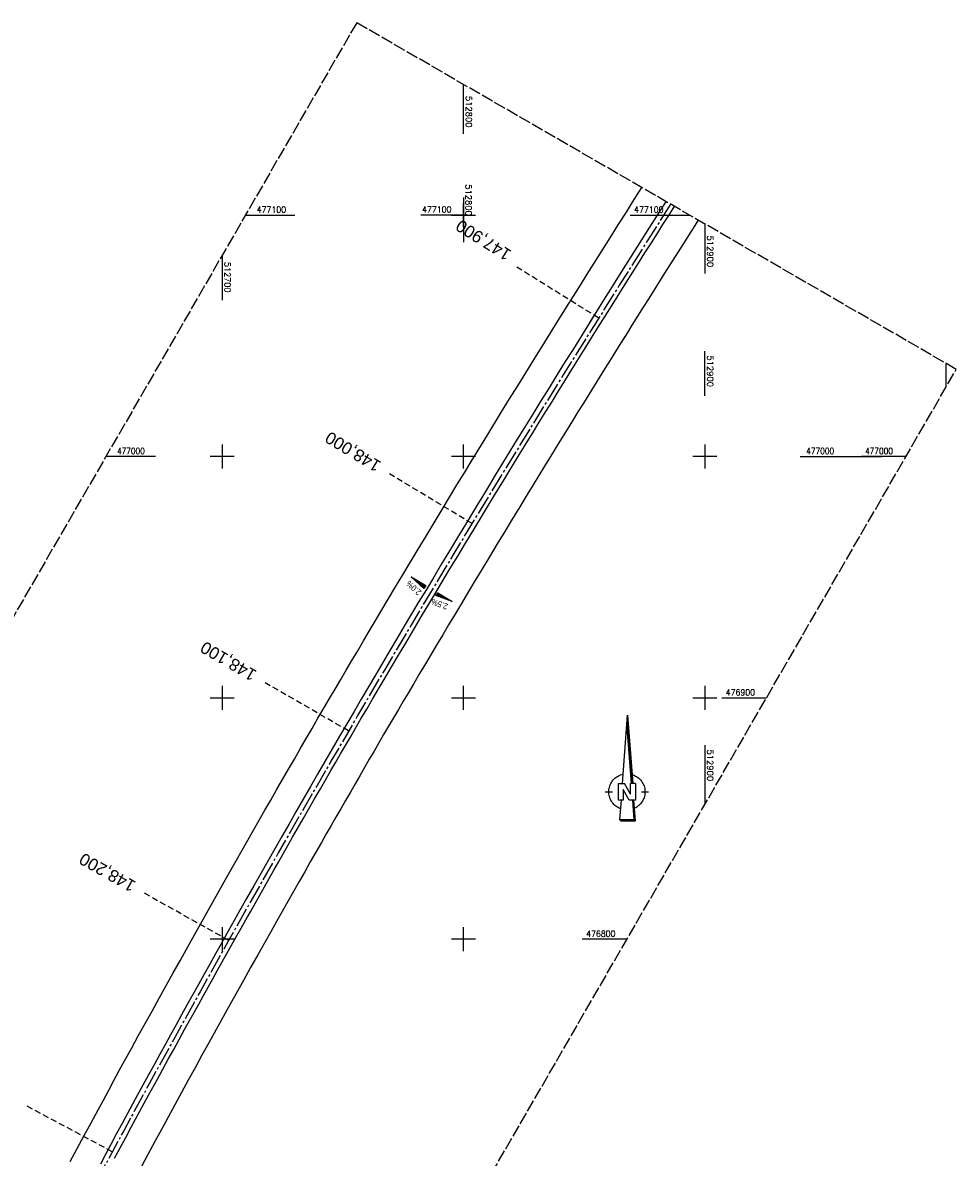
# Model space of a CAD drawing. Extents: x 512293 to 513004, y 476235 to 477180.
# Tile 5 of 5: x 512617 to 513004, y 476710 to 477180. Entities that reach past the tile are written whole.
import ezdxf
from ezdxf.enums import TextEntityAlignment as Align

# ---------------------------------------------------------------- set-up
doc = ezdxf.new("R2010")
doc.units = 0
doc.header["$LTSCALE"] = 10
doc.header["$MEASUREMENT"] = 0
for name, pattern in [('ACHSE', [5.5, 4, -0.5, 0.5, -0.5]), ('LT00', [0]), ('LT14', [0.6, 0.5, -0.1]), ('LT17', [0.15, 0.1, -0.05])]:
    doc.linetypes.add(name, pattern=pattern)
for name, color, linetype in [('-AX-020', 250, 'ACHSE'), ('-QUE-20O', 11, 'LT00'), ('-QUE-20W', 11, 'LT00'), ('-ST-20', 30, 'LT17'), ('1401', 7, 'Continuous'), ('V87_AFBR_BAB', 250, 'LT00'), ('V87_RASTER', 250, 'LT00'), ('V88_AFBR_BAB', 1, 'LT00'), ('V88_RASTER', 250, 'LT00')]:
    doc.layers.add(name, color=color, linetype=linetype)
doc.layers.add('-BLATT_88-RAND', color=7, linetype='LT14', plot=False)
doc.styles.add('Beschrift', font='ARIAL.TTF')
doc.styles.get("Standard").update_dxf_attribs({"font": 'romans.shx'})

# ---------------------------------------------------------------- blocks, each defined once
blk = doc.blocks.new('SYMB1401')
at = {"layer": '1401'}
for p, q in [((-2.1, -28.35), (0, 0)), ((0, 0), (2.15, -28.35)), ((1.65, -28.35), (-0.25, -3.35)), ((1.7, -28.35), (-0.22, -3.01)), ((1.75, -28.35), (-0.2, -2.68)), ((1.8, -28.35), (-0.17, -2.34)), ((1.85, -28.35), (-0.15, -2.01)), ((1.9, -28.35), (-0.12, -1.68)), ((1.95, -28.35), (-0.1, -1.34)), ((2, -28.35), (-0.07, -1.01)), ((2.05, -28.35), (-0.05, -0.67)), ((2.1, -28.35), (-0.02, -0.34)), ((-9.25, -31.85), (-6.25, -31.85)), ((-3.75, -35.35), (-3.75, -28.35)), ((-3.75, -28.35), (-1.2, -28.35)), ((0.7, -35.35), (-1.75, -30.9)), ((-1.75, -30.9), (-1.75, -35.35)), ((1.25, -32.8), (-1.2, -28.35)), ((1.25, -32.8), (1.25, -28.35)), ((3.25, -28.35), (1.25, -28.35)), ((3.25, -28.35), (3.25, -35.35)), ((5.75, -31.85), (8.75, -31.85)), ((-1.75, -35.35), (-3.75, -35.35)), ((-2.65, -35.35), (-3.25, -43.35)), ((3.25, -35.35), (0.7, -35.35)), ((2.75, -43.35), (2.15, -35.35)), ((2.8, -43.4), (2.2, -35.35)), ((3.3, -43.85), (2.65, -35.35)), ((-3.25, -43.35), (2.75, -43.35)), ((-3.2, -43.4), (2.8, -43.4))]:
    blk.add_line(p, q, dxfattribs=at)
for points in [[(-7.74, -32.11), (-7.75, -31.56), (-7.7, -31.01), (-7.62, -30.47), (-7.51, -29.93), (-7.35, -29.4), (-7.15, -28.89), (-6.92, -28.39), (-6.65, -27.91), (-6.34, -27.45), (-6.01, -27.02), (-5.64, -26.61), (-5.24, -26.23), (-4.82, -25.88), (-4.37, -25.56), (-3.9, -25.28), (-3.41, -25.03), (-2.9, -24.81), (-2.38, -24.64), (-1.85, -24.5)], [(1.85, -24.65), (2.37, -24.82), (2.88, -25.03), (3.37, -25.28), (3.85, -25.57), (4.3, -25.88), (4.72, -26.23), (5.12, -26.61), (5.49, -27.02), (5.83, -27.45), (6.13, -27.91), (6.41, -28.39), (6.64, -28.89), (6.84, -29.4), (7, -29.93), (7.12, -30.47), (7.2, -31.01), (7.24, -31.56), (7.25, -32.11)], [(-2.9, -38.85), (-3.41, -38.64), (-3.9, -38.39), (-4.37, -38.1), (-4.81, -37.78), (-5.24, -37.43), (-5.64, -37.05), (-6, -36.64), (-6.34, -36.21), (-6.64, -35.75), (-6.91, -35.27), (-7.15, -34.78), (-7.35, -34.26), (-7.5, -33.74), (-7.62, -33.2), (-7.7, -32.66), (-7.74, -32.11)], [(7.25, -32.11), (7.21, -32.66), (7.13, -33.21), (7.01, -33.74), (6.85, -34.27), (6.65, -34.78), (6.42, -35.28), (6.15, -35.76), (5.84, -36.22), (5.5, -36.66), (5.13, -37.07), (4.74, -37.45), (4.31, -37.8), (3.86, -38.12), (3.39, -38.4), (2.9, -38.65)], [(-3.15, -43.45), (2.85, -43.45), (2.25, -35.35)], [(-3.1, -43.5), (2.9, -43.5), (2.3, -35.35)], [(-3.05, -43.55), (2.95, -43.55), (2.35, -35.35)], [(-3, -43.6), (3, -43.6), (2.4, -35.35)], [(-2.95, -43.65), (3.05, -43.65), (2.45, -35.35)], [(-2.9, -43.7), (3.1, -43.7), (2.5, -35.35)], [(-2.85, -43.75), (3.15, -43.75), (2.55, -35.35)], [(-2.8, -43.8), (3.2, -43.8), (2.6, -35.35)], [(-2.78, -43.82), (3.25, -43.82), (2.62, -35.35)], [(-3.25, -43.35), (-2.75, -43.85), (3.3, -43.85)]]:
    blk.add_lwpolyline(points, dxfattribs=at)

msp = doc.modelspace()

# ---------------------------------------------------------------- linework, layer by layer
at = {"layer": '-AX-020', "ltscale": 0.2, "flags": 128}
msp.add_lwpolyline([(512885.85, 477104.51), (512876.28, 477089.44), (512864.58, 477070.92), (512852.94, 477052.36), (512841.35, 477033.77), (512829.82, 477015.15), (512818.35, 476996.49), (512806.94, 476977.79), (512795.6, 476959.05), (512789.64, 476949.14), (512778.41, 476930.34), (512767.24, 476911.5), (512756.13, 476892.61), (512745.1, 476873.69), (512734.14, 476854.72), (512723.25, 476835.72), (512712.42, 476816.68), (512701.67, 476797.59), (512690.98, 476778.47), (512680.37, 476759.31), (512669.82, 476740.11), (512659.35, 476720.87), (512648.95, 476701.6), (512638.61, 476682.28), (512628.35, 476662.93), (512618.16, 476643.54), (512608.04, 476624.11), (512597.99, 476604.65), (512588.01, 476585.15), (512578.1, 476565.61), (512568.26, 476546.04), (512558.5, 476526.43), (512548.8, 476506.79), (512539.18, 476487.11), (512529.63, 476467.4), (512520.15, 476447.65), (512510.75, 476427.87), (512501.42, 476408.05), (512492.16, 476388.2), (512482.97, 476368.31), (512473.85, 476348.4), (512464.81, 476328.44), (512455.84, 476308.46), (512447.42, 476289.52)], dxfattribs=at)
at = {"layer": '-BLATT_88-RAND'}
msp.add_lwpolyline([(512755.75, 477179.71), (512292.82, 476378.88), (512541.3, 476235.25), (513004.22, 477036.08), (512755.75, 477179.71)], dxfattribs=at)
at = {"layer": '-QUE-20O'}
for p, q in [((512789.37, 476943.53), (512788.66, 476942.34)), ((512788.95, 476942.23), (512789.63, 476943.37)), ((512789.89, 476943.22), (512789.23, 476942.13)), ((512789.52, 476942.03), (512790.14, 476943.06)), ((512790.4, 476942.91), (512789.81, 476941.92)), ((512790.1, 476941.82), (512790.66, 476942.75)), ((512790.92, 476942.6), (512790.39, 476941.72)), ((512790.67, 476941.61), (512791.17, 476942.45)), ((512791.43, 476942.29), (512790.96, 476941.51)), ((512791.25, 476941.41), (512791.69, 476942.14)), ((512791.94, 476941.98), (512791.54, 476941.31)), ((512791.83, 476941.2), (512792.2, 476941.83)), ((512792.46, 476941.67), (512792.11, 476941.1)), ((512792.4, 476941), (512792.72, 476941.52)), ((512792.97, 476941.36), (512792.69, 476940.89)), ((512792.98, 476940.79), (512793.23, 476941.21)), ((512793.49, 476941.06), (512793.27, 476940.69)), ((512793.55, 476940.58), (512793.74, 476940.9)), ((512794, 476940.75), (512793.84, 476940.48)), ((512794.13, 476940.38), (512794.26, 476940.59)), ((512794.52, 476940.44), (512794.42, 476940.28)), ((512794.71, 476940.17), (512794.77, 476940.28)), ((512795.03, 476940.13), (512795, 476940.07)), ((512795.28, 476939.97), (512795.29, 476939.98))]:
    msp.add_line(p, q, dxfattribs=at)
msp.add_lwpolyline([(512788.61, 476942.35), (512789.33, 476943.55), (512795.33, 476939.95), (512788.61, 476942.35)], dxfattribs=at)
at = {"layer": '-QUE-20W'}
for p, q in [((512778.4, 476950.11), (512778.39, 476950.1)), ((512778.62, 476949.9), (512778.65, 476949.96)), ((512778.91, 476949.8), (512778.84, 476949.69)), ((512779.07, 476949.49), (512779.17, 476949.65)), ((512779.43, 476949.5), (512779.3, 476949.28)), ((512779.52, 476949.08), (512779.68, 476949.34)), ((512779.94, 476949.19), (512779.75, 476948.87)), ((512779.98, 476948.66), (512780.2, 476949.03)), ((512780.45, 476948.88), (512780.2, 476948.46)), ((512780.43, 476948.25), (512780.71, 476948.72)), ((512780.97, 476948.57), (512780.65, 476948.05)), ((512780.88, 476947.84), (512781.23, 476948.42)), ((512781.48, 476948.26), (512781.11, 476947.63)), ((512781.33, 476947.43), (512781.74, 476948.11)), ((512782, 476947.95), (512781.56, 476947.22)), ((512781.79, 476947.02), (512782.26, 476947.8)), ((512782.51, 476947.64), (512782.01, 476946.81)), ((512782.24, 476946.61), (512782.77, 476947.49)), ((512783.03, 476947.33), (512782.47, 476946.4)), ((512782.69, 476946.19), (512783.28, 476947.18)), ((512783.54, 476947.03), (512782.92, 476945.99)), ((512783.14, 476945.78), (512783.8, 476946.87)), ((512784.06, 476946.72), (512783.37, 476945.58)), ((512783.6, 476945.37), (512784.31, 476946.56))]:
    msp.add_line(p, q, dxfattribs=at)
msp.add_lwpolyline([(512783.63, 476945.34), (512778.35, 476950.14), (512784.35, 476946.54), (512783.63, 476945.34)], dxfattribs=at)
at = {"layer": '-ST-20', "ltscale": 2.5}
for p, q in [((512856.04, 477057.31), (512822.1, 477078.47)), ((512803.55, 476972.19), (512769.28, 476992.81)), ((512752.42, 476886.26), (512717.8, 476906.27)), ((512702.73, 476799.48), (512667.81, 476818.99)), ((512654.49, 476711.88), (512619.23, 476730.75))]:
    msp.add_line(p, q, dxfattribs=at)
at = {"layer": 'V87_AFBR_BAB'}
for points in [[(512842.61, 477061.65), (512842.73, 477061.83), (512845.58, 477066.39), (512848.43, 477070.95), (512851.28, 477075.51), (512854.14, 477080.06), (512857.46, 477085.36), (512860.8, 477090.64), (512864.14, 477095.93), (512867.49, 477101.21), (512870.1, 477105.32), (512872.72, 477109.43), (512873.96, 477111.38)], [(512883.89, 477105.64), (512883.48, 477105), (512880.28, 477099.96), (512877.07, 477094.93), (512873.76, 477089.7), (512870.45, 477084.48), (512867.15, 477079.24), (512863.86, 477074.01), (512860.94, 477069.36), (512858.03, 477064.7), (512855.13, 477060.04), (512852.29, 477055.49)], [(512855.7, 477053.32), (512855.85, 477053.55), (512861.56, 477062.67), (512867.29, 477071.78), (512869.93, 477075.96), (512872.58, 477080.14), (512875.22, 477084.32), (512877.87, 477088.49), (512880.51, 477092.67), (512882.65, 477096.04), (512884.78, 477099.41), (512886.91, 477102.78), (512887.43, 477103.59)], [(512897.31, 477097.88), (512894.28, 477093.12), (512889.94, 477086.3), (512883.36, 477075.9), (512876.78, 477065.5), (512874.45, 477061.8), (512872.13, 477058.11), (512869.81, 477054.41), (512867.49, 477050.71), (512865.3, 477047.21)]]:
    msp.add_lwpolyline(points, dxfattribs=at)
at = {"layer": 'V87_RASTER'}
for p, q in [((512800, 477107.27), (512800, 477088.77)), ((512800.85, 477100), (512782.35, 477100)), ((512900, 477025.13), (512900, 477043.63)), ((512939.49, 477000), (512973.17, 477000))]:
    msp.add_line(p, q, dxfattribs=at)
at = {"layer": 'V88_AFBR_BAB'}
for points in [[(512637.08, 476707.93), (512639.95, 476713.27), (512642.83, 476718.61), (512645.71, 476723.95), (512648.59, 476729.29), (512650.79, 476733.35), (512652.98, 476737.4), (512655.18, 476741.46), (512657.39, 476745.52), (512659.6, 476749.57), (512662.42, 476754.74), (512665.26, 476759.9), (512668.1, 476765.06), (512670.95, 476770.22), (512673.88, 476775.5), (512676.81, 476780.79), (512679.75, 476786.06), (512682.69, 476791.34), (512686.58, 476798.3), (512690.47, 476805.25), (512694.37, 476812.2), (512698.24, 476819.06), (512702.1, 476825.92), (512705.98, 476832.77), (512708.32, 476836.9), (512710.66, 476841.03), (512713, 476845.15), (512715.35, 476849.28), (512717.71, 476853.4), (512720.14, 476857.65), (512722.58, 476861.89), (512725.02, 476866.13), (512727.47, 476870.37), (512729.92, 476874.61), (512732.36, 476878.85), (512734.81, 476883.08), (512737.26, 476887.31), (512739.72, 476891.54), (512742.19, 476895.77), (512744.49, 476899.71), (512746.81, 476903.64), (512749.12, 476907.58), (512751.44, 476911.51), (512753.76, 476915.45), (512756.16, 476919.52), (512758.57, 476923.59), (512760.97, 476927.66), (512763.38, 476931.73), (512765.79, 476935.79), (512768.81, 476940.86), (512771.83, 476945.92), (512774.86, 476950.98), (512777.9, 476956.04), (512781.2, 476961.53), (512784.51, 476967.01), (512787.82, 476972.5), (512791.13, 476977.98), (512794.22, 476983.07), (512797.31, 476988.17), (512800.4, 476993.27), (512803.5, 476998.36), (512809.63, 477008.4), (512815.79, 477018.42), (512819.12, 477023.83), (512822.47, 477029.24), (512825.82, 477034.65), (512829.17, 477040.05), (512833.68, 477047.32), (512838.2, 477054.58), (512842.73, 477061.83), (512845.58, 477066.39), (512848.43, 477070.95), (512851.28, 477075.51), (512854.14, 477080.06), (512857.46, 477085.36), (512860.8, 477090.64), (512864.14, 477095.93), (512867.49, 477101.21), (512870.1, 477105.32), (512872.72, 477109.43), (512873.96, 477111.38)], [(512897.31, 477097.88), (512894.28, 477093.12), (512889.94, 477086.3), (512883.36, 477075.9), (512876.78, 477065.5), (512874.45, 477061.8), (512872.13, 477058.11), (512869.81, 477054.41), (512867.49, 477050.71), (512865.17, 477047.01), (512862.97, 477043.46), (512860.76, 477039.92), (512858.56, 477036.37), (512856.36, 477032.81), (512854.17, 477029.26), (512851.97, 477025.71), (512849.71, 477022.07), (512847.45, 477018.42), (512845.2, 477014.78), (512842.94, 477011.13), (512840.69, 477007.49), (512838.44, 477003.84), (512836.04, 476999.93), (512833.64, 476996.02), (512831.24, 476992.11), (512828.85, 476988.19), (512826.46, 476984.28), (512823.34, 476979.14), (512820.21, 476974.01), (512817.09, 476968.87), (512813.97, 476963.73), (512810.76, 476958.41), (512807.56, 476953.09), (512804.36, 476947.77), (512801.16, 476942.44), (512798.71, 476938.36), (512796.27, 476934.28), (512793.82, 476930.2), (512791.38, 476926.12), (512788.95, 476922.03), (512786.57, 476918.02), (512784.2, 476914.01), (512781.82, 476910), (512779.45, 476905.99), (512777.08, 476901.98), (512775.05, 476898.54), (512773.01, 476895.1), (512770.98, 476891.65), (512768.96, 476888.21), (512766.93, 476884.76), (512764.92, 476881.31), (512762.94, 476877.92), (512760.97, 476874.52), (512759.01, 476871.12), (512757.05, 476867.72), (512755.09, 476864.32), (512753.13, 476860.92), (512751.13, 476857.45), (512749.13, 476853.98), (512747.13, 476850.51), (512745.13, 476847.04), (512743.13, 476843.57), (512741.14, 476840.09), (512738.83, 476836.03), (512736.52, 476831.97), (512734.21, 476827.91), (512731.91, 476823.85), (512729.61, 476819.78), (512727.25, 476815.61), (512724.89, 476811.44), (512722.52, 476807.27), (512720.17, 476803.09), (512717.81, 476798.92), (512714.8, 476793.55), (512711.79, 476788.19), (512708.79, 476782.82), (512705.79, 476777.45), (512702.01, 476770.64), (512698.24, 476763.83), (512694.47, 476757.02), (512691.62, 476751.87), (512688.79, 476746.72), (512685.96, 476741.56), (512683.13, 476736.4), (512680.36, 476731.33), (512677.61, 476726.26), (512674.85, 476721.18), (512672.1, 476716.1), (512669.26, 476710.84), (512666.43, 476705.57)]]:
    msp.add_lwpolyline(points, dxfattribs=at)
at = {"layer": 'V88_AFBR_BAB', "color": 0}
for points in [[(512883.89, 477105.64), (512883.48, 477105), (512880.28, 477099.96), (512877.07, 477094.93), (512873.76, 477089.7), (512870.45, 477084.48), (512867.15, 477079.24), (512863.86, 477074.01), (512860.94, 477069.36), (512858.03, 477064.7), (512855.13, 477060.04), (512852.22, 477055.39), (512848.88, 477050.02), (512845.54, 477044.65), (512842.2, 477039.28), (512838.86, 477033.9), (512835.47, 477028.44), (512832.09, 477022.98), (512828.71, 477017.51), (512825.34, 477012.04), (512822.3, 477007.1), (512819.26, 477002.15), (512816.23, 476997.19), (512813.2, 476992.24), (512810.72, 476988.17), (512808.25, 476984.09), (512805.78, 476980.02), (512803.31, 476975.94), (512800.85, 476971.86), (512797.55, 476966.41), (512794.25, 476960.95), (512790.96, 476955.48), (512787.67, 476950.02), (512784.62, 476944.93), (512781.56, 476939.84), (512778.52, 476934.74), (512775.48, 476929.65), (512772.51, 476924.64), (512769.54, 476919.64), (512766.58, 476914.63), (512763.62, 476909.62), (512760.62, 476904.53), (512757.63, 476899.44), (512754.64, 476894.35), (512751.66, 476889.25), (512748.62, 476884.04), (512745.6, 476878.83), (512742.57, 476873.61), (512739.56, 476868.39), (512736.55, 476863.19), (512733.55, 476857.98), (512730.56, 476852.77), (512727.57, 476847.56), (512724.67, 476842.47), (512721.77, 476837.38), (512718.88, 476832.29), (512716, 476827.2), (512713.08, 476822.03), (512710.16, 476816.87), (512707.25, 476811.7), (512704.34, 476806.53), (512701.96, 476802.31), (512699.59, 476798.1), (512697.23, 476793.88), (512694.87, 476789.66), (512692.51, 476785.44), (512690.18, 476781.25), (512687.86, 476777.06), (512685.54, 476772.86), (512683.22, 476768.66), (512680.9, 476764.47), (512678.62, 476760.33), (512676.34, 476756.2), (512674.07, 476752.07), (512671.8, 476747.94), (512669.53, 476743.8), (512664.02, 476733.72), (512658.55, 476723.61), (512656.29, 476719.42), (512654.04, 476715.22), (512651.78, 476711.03), (512649.53, 476706.83)], [(512655.46, 476709.32), (512657.75, 476713.57), (512660.05, 476717.83), (512662.34, 476722.08), (512665.94, 476728.72), (512669.55, 476735.35), (512673.16, 476741.99), (512675.41, 476746.1), (512677.66, 476750.22), (512679.92, 476754.33), (512682.18, 476758.44), (512684.45, 476762.55), (512686.4, 476766.06), (512688.35, 476769.58), (512690.31, 476773.09), (512692.27, 476776.6), (512694.22, 476780.11), (512696.18, 476783.63), (512698.12, 476787.11), (512700.06, 476790.59), (512701.99, 476794.07), (512703.93, 476797.55), (512705.88, 476801.02), (512707.83, 476804.5), (512709.77, 476807.94), (512711.71, 476811.37), (512713.65, 476814.8), (512715.6, 476818.23), (512717.55, 476821.66), (512719.5, 476825.1), (512721.44, 476828.52), (512723.38, 476831.95), (512725.32, 476835.37), (512727.26, 476838.79), (512729.2, 476842.22), (512731.15, 476845.64), (512733.53, 476849.8), (512735.92, 476853.97), (512738.31, 476858.13), (512740.71, 476862.29), (512743.11, 476866.44), (512745.1, 476869.91), (512747.1, 476873.37), (512749.1, 476876.83), (512751.11, 476880.29), (512753.12, 476883.75), (512755.13, 476887.2), (512757.52, 476891.28), (512759.91, 476895.35), (512762.31, 476899.42), (512764.72, 476903.49), (512767.12, 476907.56), (512770.1, 476912.59), (512773.08, 476917.62), (512776.06, 476922.65), (512779.05, 476927.67), (512783.08, 476934.45), (512787.13, 476941.22), (512791.18, 476947.99), (512794.41, 476953.37), (512797.65, 476958.74), (512800.9, 476964.11), (512804.15, 476969.48), (512808.32, 476976.36), (512812.5, 476983.23), (512816.68, 476990.11), (512819.68, 476995.03), (512822.69, 476999.96), (512825.71, 477004.88), (512828.73, 477009.8), (512831.42, 477014.18), (512834.12, 477018.56), (512836.83, 477022.93), (512839.53, 477027.3), (512842.24, 477031.68), (512844.96, 477036.05), (512847.68, 477040.43), (512850.4, 477044.8), (512853.12, 477049.18), (512855.85, 477053.55), (512861.56, 477062.67), (512867.29, 477071.78), (512869.93, 477075.96), (512872.58, 477080.14), (512875.22, 477084.32), (512877.87, 477088.49), (512880.51, 477092.67), (512882.65, 477096.04), (512884.78, 477099.41), (512886.91, 477102.78), (512887.43, 477103.59)]]:
    msp.add_lwpolyline(points, dxfattribs=at)
at = {"layer": 'V88_RASTER'}
for p, q in [((512800, 477133.61), (512800, 477154.13)), ((512800, 477095), (512800, 477105)), ((512709.67, 477100), (512730.19, 477100)), ((512795, 477100), (512805, 477100)), ((512795, 477100), (512805, 477100)), ((512869.09, 477100), (512893.65, 477100)), ((512900, 477096.33), (512900, 477075.8)), ((512700, 477083.27), (512700, 477064.77)), ((513000, 477028.78), (513000, 477038.52)), ((512700, 477005), (512700, 476995)), ((512800, 476995), (512800, 477005)), ((512900, 477005), (512900, 476995)), ((512672.39, 477000), (512651.86, 477000)), ((512705, 477000), (512695, 477000)), ((512805, 477000), (512795, 477000)), ((512905, 477000), (512895, 477000)), ((512983.36, 477000), (512964.86, 477000)), ((512700, 476905), (512700, 476895)), ((512800, 476895), (512800, 476905)), ((512900, 476905), (512900, 476895)), ((512695, 476900), (512705, 476900)), ((512795, 476900), (512805, 476900)), ((512895, 476900), (512905, 476900)), ((512907.06, 476900), (512925.56, 476900)), ((512900, 476880.34), (512900, 476855.79)), ((512700, 476805), (512700, 476795)), ((512800, 476795), (512800, 476805)), ((512705, 476800), (512695, 476800)), ((512805, 476800), (512795, 476800)), ((512867.75, 476800), (512849.25, 476800))]:
    msp.add_line(p, q, dxfattribs=at)

# ---------------------------------------------------------------- block references
at = {"layer": '1401'}
msp.add_blockref('SYMB1401', (512867.97, 476892.87), dxfattribs=at)

# ---------------------------------------------------------------- texts
at = {"layer": '-QUE-20O', "style": 'Beschrift', "width": 0.8}
msp.add_text('2.5%%%', height=2.5, rotation=-199.6648, dxfattribs=at).set_placement((512793.77, 476938.82))
at = {"layer": '-QUE-20W', "style": 'Beschrift', "width": 0.8}
msp.add_text('2.0%%%', height=2.5, rotation=-222.2826, dxfattribs=at).set_placement((512782.81, 476944.09))
at = {"layer": '-ST-20', "style": 'Beschrift'}
for s, rotation, p in [('147,900', 147.9305, (512818.96, 477082.88)), ('148,000', 148.7736, (512764.99, 476995.38)), ('148,100', 149.7246, (512713.47, 476908.77)), ('148,200', 150.682, (512663.44, 476821.43))]:
    msp.add_text(s, height=5, rotation=rotation, dxfattribs=at).set_placement(p, align=Align.MIDDLE_LEFT)
at = {"layer": 'V87_RASTER'}
for s, rotation, width, p in [(' 512800', 269.9988, 1.017, (512800.89, 477114.52)), (' 477100', 359.9987, 0.948, (512781.21, 477101.1)), (' 512900', 269.9988, 1.021, (512901, 477043.63)), (' 477000', 359.9987, 0.899, (512940.49, 477001))]:
    msp.add_text(s, height=2.5, rotation=rotation, dxfattribs=dict(at, width=width)).set_placement(p)
at = {"layer": 'V88_RASTER'}
for s, rotation, width, p in [(' 512800', 270.0009, 1.017, (512801, 477151.11)), (' 477100', 359.9978, 0.948, (512712.69, 477101)), (' 477100', 359.9978, 0.948, (512869.09, 477101)), (' 512900', 270.0009, 1.021, (512901, 477093.3)), (' 512700', 270.0009, 0.983, (512701, 477082.27)), (' 477000', 359.9978, 0.899, (512654.89, 477001)), (' 477000', 359.9978, 0.899, (512964.86, 477001)), (' 476900', 359.9978, 0.944, (512907.06, 476901)), (' 512900', 270.0009, 1.021, (512901, 476880.34)), (' 476800', 359.9978, 0.941, (512849.25, 476801))]:
    msp.add_text(s, height=2.5, rotation=rotation, dxfattribs=dict(at, width=width)).set_placement(p)

doc.saveas('drawing.dxf')
